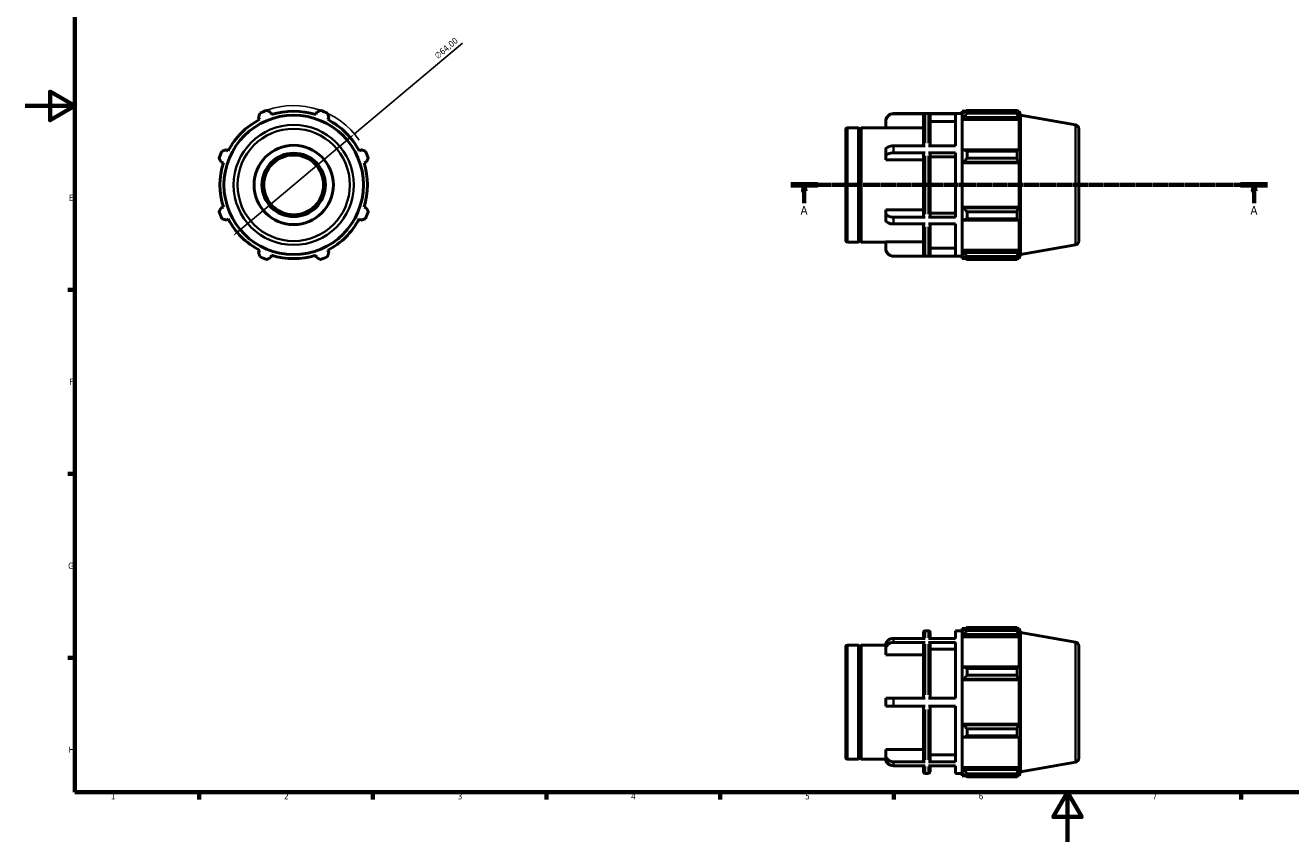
# Model space of a CAD drawing. Header units: millimetres. Extents: x 0 to 931, y 0 to 632.
# Tile 1 of 4: x 0 to 511, y 0 to 330. Entities that reach past the tile are written whole.
import ezdxf

# ---------------------------------------------------------------- set-up
doc = ezdxf.new("R2010")
doc.units = ezdxf.units.MM
doc.linetypes.add('CHAIN', pattern=[0.7087, 0.4724, -0.0591, 0.1181, -0.0591])
for name, color, linetype, lineweight in [('Border (ISO)', 7, 'Continuous', 70), ('Dimension (ISO)', 7, 'Continuous', 25), ('Section Line (ISO)', 7, 'CHAIN', 70), ('Visible (ISO)', 7, 'Continuous', 50), ('Visible Narrow (ISO)', 7, 'Continuous', 35)]:
    doc.layers.add(name, color=color, linetype=linetype, lineweight=lineweight)
doc.styles.add('Label Text (ISO)', font='tahoma.ttf')
doc.styles.add('Note Text (ISO)', font='tahoma.ttf')
doc.dimstyles.new('Default (ISO)', dxfattribs={"dimtxt": 2.5, "dimasz": 2.5, "dimexe": 3.175, "dimexo": 0, "dimgap": 0.762, "dimtad": 1, "dimrnd": 1e-08, "dimzin": 0, "dimtxsty": 'Note Text (ISO)', "dimcen": 0.09, "dimdle": 10, "dimclrd": 256, "dimclre": 256, "dimclrt": 232, "dimazin": 0, "dimtfac": 1.40208, "dimtmove": 0, "dimatfit": 3, "dimfxl": 1, "dimtolj": 1, "dimtzin": 0, "dimlwd": -1, "dimlwe": -1, "dimarcsym": 0})

# ---------------------------------------------------------------- blocks, each defined once
blk = doc.blocks.new('Borders Default Border')
at = {"layer": 'Border (ISO)'}
for p, q in [((20, 222.75), (17.1, 222.75)), ((20, 148.5), (17.1, 148.5)), ((20, 74.25), (17.1, 74.25)), ((70.08, 20), (70.08, 17.1)), ((140.17, 20), (140.17, 17.1)), ((210.25, 20), (210.25, 17.1)), ((280.33, 20), (280.33, 17.1)), ((350.42, 20), (350.42, 17.1)), ((490.58, 20), (490.58, 17.1))]:
    blk.add_line(p, q, dxfattribs=at)
at = {"layer": 'Border (ISO)', "flags": 128}
for points in [[(20, 20), (20, 574), (821, 574), (821, 20), (20, 20)], [(0, 297), (20, 297), (10, 302.77), (10, 291.23), (20, 297)], [(420.5, 0), (420.5, 20), (414.73, 10), (426.27, 10), (420.5, 20)]]:
    blk.add_lwpolyline(points, dxfattribs=at)
at = {"layer": 'Border (ISO)', "color": 232, "true_color": 0xca0064, "char_height": 2.5, "attachment_point": 7, "style": 'Note Text (ISO)'}
for s, insert in [('E', (17.64, 258.63)), ('F', (17.7, 184.38)), ('G', (17.31, 110.08)), ('H', (17.44, 35.88)), ('2', (104.37, 17.1)), ('1', (34.48, 17.1)), ('3', (174.43, 17.05)), ('4', (244.42, 17.1)), ('5', (314.64, 17.05)), ('6', (384.66, 17.05)), ('7', (454.77, 17.1))]:
    blk.add_mtext(s, dxfattribs=dict(at, insert=insert))
blk = doc.blocks.new('2dTransSection0')
at = {"layer": 'Section Line (ISO)', "linetype": 'CHAIN'}
blk.add_line((308.83, 265.11), (501.23, 265.11), dxfattribs=at)
at = {"layer": 'Section Line (ISO)', "linetype": 'Continuous', "lineweight": 140}
for p, q in [((308.83, 265.11), (319.73, 265.11)), ((490.33, 265.11), (501.23, 265.11))]:
    blk.add_line(p, q, dxfattribs=at)
at = {"layer": 'Section Line (ISO)', "linetype": 'Continuous'}
for p, q in [((314.28, 265.11), (313.78, 262.61)), ((313.78, 262.61), (314.78, 262.61)), ((314.28, 262.61), (314.28, 265.11)), ((314.78, 262.61), (314.28, 265.11)), ((314.28, 257.71), (314.28, 262.61)), ((495.78, 265.11), (495.28, 262.61)), ((495.28, 262.61), (496.28, 262.61)), ((495.78, 262.61), (495.78, 265.11)), ((496.28, 262.61), (495.78, 265.11)), ((495.78, 257.71), (495.78, 262.61))]:
    blk.add_line(p, q, dxfattribs=at)
at = {"layer": 'Section Line (ISO)', "linetype": 'Continuous', "flags": 128}
for points in [[(314.78, 262.61), (314.28, 265.11), (313.78, 262.61), (314.78, 262.61)], [(496.28, 262.61), (495.78, 265.11), (495.28, 262.61), (496.28, 262.61)]]:
    blk.add_lwpolyline(points, dxfattribs=at)
at = {"layer": 'Section Line (ISO)'}
for points in [[(314.78, 262.61), (314.28, 265.11), (313.78, 262.61), (314.78, 262.61)], [(496.28, 262.61), (495.78, 265.11), (495.28, 262.61), (496.28, 262.61)]]:
    blk.add_solid(points, dxfattribs=at)
at = {"layer": 'Section Line (ISO)', "char_height": 3.5, "attachment_point": 7, "style": 'Label Text (ISO)'}
for insert in [(312.79, 253.11), (494.29, 253.11)]:
    blk.add_mtext('A', dxfattribs=dict(at, insert=insert))
blk = doc.blocks.new('*D7')
at = {"layer": 'Defpoints', "color": 0, "transparency": 16777216}
for p in [(132.79, 285.68), (83.78, 244.53)]:
    blk.add_point(p, dxfattribs=at)
at = {"layer": 'Dimension (ISO)', "transparency": 16777216}
for p, q in [((132.79, 285.68), (176.35, 322.27)), ((85.69, 246.14), (130.87, 284.08))]:
    blk.add_line(p, q, dxfattribs=at)
blk.add_arc((108.28, 265.11), 32, 34.3354, 109.792, dxfattribs=at)
for points in [[(130.6, 284.4), (131.14, 283.76), (132.79, 285.68)], [(85.42, 246.46), (85.96, 245.82), (83.78, 244.53)]]:
    blk.add_solid(points, dxfattribs=at)
at = {"layer": 'Dimension (ISO)', "color": 232, "true_color": 0xca0064, "transparency": 16777216, "insert": (164.8, 317.76), "char_height": 2.5, "attachment_point": 1, "rotation": 40.0203, "style": 'Note Text (ISO)'}
blk.add_mtext('\\A1;∅64,00', dxfattribs=at)

msp = doc.modelspace()

# ---------------------------------------------------------------- linework, layer by layer
at = {"layer": 'Visible (ISO)'}
for p, q in [((94.096, 292.355), (94.54, 291.504)), ((99.332, 293.489), (99.044, 294.405)), ((117.519, 294.405), (117.23, 293.489)), ((122.023, 291.504), (122.466, 292.355)), ((350.346, 293.907), (378.031, 293.907)), ((363.005, 293.862), (350.346, 293.862)), ((362.365, 280.87), (362.365, 293.221)), ((375.346, 293.862), (364.41, 293.862)), ((365.05, 293.221), (365.05, 280.87)), ((375.346, 280.87), (375.346, 293.862)), ((378.031, 294.867), (378.031, 293.794)), ((378.031, 294.867), (379.394, 294.867)), ((378.671, 294.405), (378.031, 293.794)), ((378.031, 291.788), (378.031, 293.794)), ((378.031, 291.788), (378.671, 292.355)), ((378.031, 291.504), (378.031, 291.788)), ((378.031, 291.504), (378.031, 278.996)), ((378.031, 291.504), (400.943, 291.504)), ((378.671, 292.355), (400.594, 292.355)), ((379.951, 295.216), (379.951, 294.059)), ((379.951, 295.216), (400.128, 295.216)), ((400.128, 294.059), (379.951, 294.059)), ((400.128, 294.059), (400.128, 295.216)), ((400.331, 294.867), (400.943, 294.867)), ((400.943, 293.489), (400.594, 294.405)), ((400.594, 292.355), (400.943, 291.504)), ((401.531, 293.25), (400.943, 294.867)), ((400.943, 293.489), (400.943, 294.867)), ((400.943, 278.848), (400.943, 291.504)), ((401.531, 236.963), (401.531, 293.25)), ((423.709, 289.34), (401.531, 293.25)), ((331.031, 242.707), (331.031, 287.507)), ((331.671, 288.147), (336.231, 288.147)), ((336.231, 242.067), (336.231, 288.147)), ((336.731, 287.647), (336.231, 288.147)), ((336.731, 287.647), (337.231, 288.147)), ((336.731, 242.567), (336.731, 287.647)), ((337.231, 242.067), (337.231, 288.147)), ((337.231, 288.147), (347.146, 288.147)), ((347.146, 290.656), (347.146, 290.707)), ((347.146, 288.091), (347.146, 290.656)), ((362.365, 288.091), (347.146, 288.091)), ((375.346, 290.656), (365.05, 290.656)), ((425.031, 287.764), (425.031, 242.449)), ((363.005, 280.87), (350.346, 280.87)), ((375.346, 280.87), (364.41, 280.87)), ((81.884, 278.848), (81.032, 279.291)), ((135.53, 279.291), (134.679, 278.848)), ((347.146, 276.496), (347.146, 279.267)), ((347.146, 275.213), (347.146, 276.496)), ((363.005, 278.099), (350.346, 278.099)), ((362.365, 252.435), (362.365, 277.778)), ((375.346, 278.099), (364.41, 278.099)), ((365.05, 277.778), (365.05, 252.435)), ((375.346, 276.496), (365.05, 276.496)), ((375.346, 252.114), (375.346, 278.099)), ((378.671, 279.291), (378.031, 278.996)), ((378.031, 274.152), (378.031, 278.996)), ((400.594, 279.291), (378.671, 279.291)), ((379.951, 278.736), (379.951, 275.942)), ((379.951, 278.736), (400.128, 278.736)), ((400.128, 275.942), (379.951, 275.942)), ((400.128, 275.942), (400.128, 278.736)), ((400.943, 278.848), (400.594, 279.291)), ((78.983, 274.344), (79.899, 274.056)), ((136.664, 274.056), (137.58, 274.344)), ((362.365, 275.213), (347.146, 275.213)), ((378.031, 274.152), (378.671, 274.344)), ((378.031, 274.056), (378.031, 274.152)), ((378.031, 274.056), (378.031, 256.158)), ((378.031, 274.056), (400.943, 274.056)), ((378.671, 274.344), (400.594, 274.344)), ((400.594, 274.344), (400.943, 274.056)), ((400.943, 256.158), (400.943, 274.056)), ((79.899, 256.158), (78.983, 255.869)), ((137.58, 255.869), (136.664, 256.158)), ((378.031, 256.061), (378.031, 256.158)), ((378.031, 256.158), (400.943, 256.158)), ((378.671, 255.869), (378.031, 256.061)), ((378.031, 251.217), (378.031, 256.061)), ((400.594, 255.869), (378.671, 255.869)), ((400.943, 256.158), (400.594, 255.869)), ((81.032, 250.922), (81.884, 251.365)), ((134.679, 251.365), (135.53, 250.922)), ((347.146, 253.717), (347.146, 255)), ((347.146, 255), (362.365, 255)), ((347.146, 250.946), (347.146, 253.717)), ((363.005, 252.114), (350.346, 252.114)), ((375.346, 252.114), (364.41, 252.114)), ((365.05, 253.717), (375.346, 253.717)), ((378.031, 251.217), (378.671, 250.922)), ((378.031, 251.217), (378.031, 238.709)), ((378.671, 250.922), (400.594, 250.922)), ((379.951, 254.271), (379.951, 251.478)), ((379.951, 254.271), (400.128, 254.271)), ((400.128, 251.478), (379.951, 251.478)), ((400.128, 251.478), (400.128, 254.271)), ((400.594, 250.922), (400.943, 251.365)), ((400.943, 238.709), (400.943, 251.365)), ((363.005, 249.343), (350.346, 249.343)), ((362.365, 236.992), (362.365, 249.343)), ((375.346, 249.343), (364.41, 249.343)), ((365.05, 249.343), (365.05, 236.992)), ((375.346, 236.351), (375.346, 249.343)), ((331.671, 242.067), (336.231, 242.067)), ((336.731, 242.567), (336.231, 242.067)), ((336.731, 242.567), (337.231, 242.067)), ((337.231, 242.067), (347.146, 242.067)), ((347.146, 239.557), (347.146, 242.122)), ((347.146, 242.122), (362.365, 242.122)), ((423.709, 240.873), (401.531, 236.963)), ((94.54, 238.709), (94.096, 237.858)), ((99.044, 235.808), (99.332, 236.724)), ((117.23, 236.724), (117.519, 235.808)), ((122.466, 237.858), (122.023, 238.709)), ((347.146, 239.507), (347.146, 239.557)), ((363.005, 236.351), (350.346, 236.351)), ((350.346, 236.307), (378.031, 236.307)), ((375.346, 236.351), (364.41, 236.351)), ((365.05, 239.557), (375.346, 239.557)), ((378.031, 238.425), (378.031, 238.709)), ((378.031, 238.709), (400.943, 238.709)), ((378.031, 236.419), (378.031, 238.425)), ((378.671, 237.858), (378.031, 238.425)), ((378.031, 236.419), (378.671, 235.808)), ((378.031, 236.419), (378.031, 235.347)), ((378.031, 235.347), (379.394, 235.347)), ((400.594, 237.858), (378.671, 237.858)), ((379.951, 236.154), (379.951, 234.997)), ((379.951, 236.154), (400.128, 236.154)), ((400.128, 234.997), (379.951, 234.997)), ((400.128, 234.997), (400.128, 236.154)), ((400.331, 235.347), (400.943, 235.347)), ((400.943, 238.709), (400.594, 237.858)), ((400.594, 235.808), (400.943, 236.724)), ((401.531, 236.963), (400.943, 235.347)), ((400.943, 235.347), (400.943, 236.724)), ((363.005, 82.053), (350.346, 82.053)), ((362.365, 82.053), (362.365, 84.51)), ((363.005, 85.15), (364.41, 85.15)), ((375.346, 82.053), (364.41, 82.053)), ((365.05, 84.51), (365.05, 82.053)), ((375.346, 82.053), (375.346, 85.15)), ((375.346, 85.15), (378.031, 85.15)), ((378.031, 86.11), (378.031, 85.037)), ((378.031, 86.11), (379.394, 86.11)), ((378.671, 85.648), (378.031, 85.037)), ((378.031, 83.031), (378.031, 85.037)), ((378.031, 83.031), (378.671, 83.599)), ((378.031, 82.747), (378.031, 83.031)), ((378.031, 82.747), (378.031, 70.239)), ((378.031, 82.747), (400.943, 82.747)), ((378.671, 83.599), (400.594, 83.599)), ((379.951, 86.459), (379.951, 85.302)), ((379.951, 86.459), (400.128, 86.459)), ((400.128, 85.302), (379.951, 85.302)), ((400.128, 85.302), (400.128, 86.459)), ((400.331, 86.11), (400.943, 86.11)), ((400.943, 84.732), (400.594, 85.648)), ((400.594, 83.599), (400.943, 82.747)), ((401.531, 84.493), (400.943, 86.11)), ((400.943, 84.732), (400.943, 86.11)), ((400.943, 70.091), (400.943, 82.747)), ((401.531, 28.206), (401.531, 84.493)), ((423.709, 80.583), (401.531, 84.493)), ((331.031, 33.95), (331.031, 78.75)), ((331.671, 79.39), (336.231, 79.39)), ((336.231, 33.31), (336.231, 79.39)), ((336.731, 78.89), (336.231, 79.39)), ((336.731, 78.89), (337.231, 79.39)), ((336.731, 33.81), (336.731, 78.89)), ((337.231, 33.31), (337.231, 79.39)), ((337.231, 79.39), (347.148, 79.39)), ((347.146, 77.677), (347.146, 79.277)), ((347.146, 75.455), (347.146, 77.677)), ((363.005, 80.453), (350.346, 80.453)), ((362.365, 57.95), (362.365, 79.898)), ((375.346, 80.453), (364.41, 80.453)), ((365.05, 79.898), (365.05, 57.95)), ((375.346, 77.677), (365.05, 77.677)), ((375.346, 57.95), (375.346, 80.453)), ((425.031, 79.007), (425.031, 33.692)), ((362.365, 75.455), (347.146, 75.455)), ((378.671, 70.535), (378.031, 70.239)), ((378.031, 65.395), (378.031, 70.239)), ((400.594, 70.535), (378.671, 70.535)), ((379.951, 69.979), (379.951, 67.185)), ((379.951, 69.979), (400.128, 69.979)), ((400.128, 67.185), (379.951, 67.185)), ((400.128, 67.185), (400.128, 69.979)), ((400.943, 70.091), (400.594, 70.535)), ((378.031, 65.395), (378.671, 65.587)), ((378.031, 65.299), (378.031, 65.395)), ((378.031, 65.299), (378.031, 47.401)), ((378.031, 65.299), (400.943, 65.299)), ((378.671, 65.587), (400.594, 65.587)), ((400.594, 65.587), (400.943, 65.299)), ((400.943, 47.401), (400.943, 65.299)), ((347.146, 54.75), (347.146, 57.95)), ((363.005, 57.95), (350.346, 57.95)), ((364.41, 57.95), (375.346, 57.95)), ((363.005, 54.75), (350.346, 54.75)), ((362.365, 32.802), (362.365, 54.75)), ((375.346, 54.75), (364.41, 54.75)), ((365.05, 54.75), (365.05, 32.802)), ((375.346, 32.247), (375.346, 54.75)), ((378.031, 47.304), (378.031, 47.401)), ((378.031, 47.401), (400.943, 47.401)), ((378.031, 42.46), (378.031, 47.304)), ((378.671, 47.112), (378.031, 47.304)), ((400.594, 47.112), (378.671, 47.112)), ((400.943, 47.401), (400.594, 47.112)), ((378.031, 42.46), (378.031, 29.952)), ((378.031, 42.46), (378.671, 42.165)), ((378.671, 42.165), (400.594, 42.165)), ((379.951, 45.514), (379.951, 42.721)), ((379.951, 45.514), (400.128, 45.514)), ((400.128, 42.721), (379.951, 42.721)), ((400.128, 42.721), (400.128, 45.514)), ((400.594, 42.165), (400.943, 42.608)), ((400.943, 29.952), (400.943, 42.608)), ((347.146, 35.023), (347.146, 37.245)), ((347.146, 37.245), (362.365, 37.245)), ((331.671, 33.31), (336.231, 33.31)), ((336.731, 33.81), (336.231, 33.31)), ((336.731, 33.81), (337.231, 33.31)), ((337.231, 33.31), (347.148, 33.31)), ((347.146, 33.423), (347.146, 35.023)), ((363.005, 32.247), (350.346, 32.247)), ((363.005, 30.647), (350.346, 30.647)), ((362.365, 28.19), (362.365, 30.647)), ((375.346, 32.247), (364.41, 32.247)), ((375.346, 30.647), (364.41, 30.647)), ((365.05, 35.023), (375.346, 35.023)), ((365.05, 30.647), (365.05, 28.19)), ((375.346, 27.55), (375.346, 30.647)), ((423.709, 32.117), (401.531, 28.206)), ((363.005, 27.55), (364.41, 27.55)), ((375.346, 27.55), (378.031, 27.55)), ((378.031, 29.668), (378.031, 29.952)), ((378.031, 29.952), (400.943, 29.952)), ((378.031, 27.662), (378.031, 29.668)), ((378.671, 29.101), (378.031, 29.668)), ((378.031, 27.662), (378.031, 26.59)), ((378.031, 27.662), (378.671, 27.051)), ((378.031, 26.59), (379.394, 26.59)), ((400.594, 29.101), (378.671, 29.101)), ((379.951, 27.397), (379.951, 26.24)), ((379.951, 27.397), (400.128, 27.397)), ((400.128, 26.24), (379.951, 26.24)), ((400.128, 26.24), (400.128, 27.397)), ((400.331, 26.59), (400.943, 26.59)), ((400.943, 29.952), (400.594, 29.101)), ((400.594, 27.051), (400.943, 27.967)), ((401.531, 28.206), (400.943, 26.59)), ((400.943, 26.59), (400.943, 27.967))]:
    msp.add_line(p, q, dxfattribs=at)
for radius in [28.144, 16, 12.8, 12.059]:
    msp.add_circle((108.281, 265.107), radius, dxfattribs=at)
for centre, radius, start, end in [((108.281, 265.107), 29.76, 117.5, 152.5), ((108.281, 265.107), 32, 109.79198, 115.20802), ((108.281, 265.107), 29.76, 72.5, 107.5), ((108.281, 265.107), 32, 64.79198, 70.20802), ((108.281, 265.107), 29.76, 27.5, 62.5), ((350.346, 290.707), 3.2, 90, 180), ((331.671, 287.507), 0.64, 90, 180), ((423.431, 287.764), 1.6, 0, 80), ((108.281, 265.107), 32, 154.79198, 160.20802), ((108.281, 265.107), 32, 19.79198, 25.20802), ((108.281, 265.107), 29.76, 162.5, 197.5), ((108.281, 265.107), 29.76, 342.5, 17.5), ((108.281, 265.107), 32, 199.79198, 205.20802), ((108.281, 265.107), 29.76, 207.5, 242.5), ((108.281, 265.107), 29.76, 297.5, 332.5), ((108.281, 265.107), 32, 334.79198, 340.20802), ((331.671, 242.707), 0.64, 180, 270), ((423.431, 242.449), 1.6, 280, 0), ((108.281, 265.107), 32, 244.79198, 250.20802), ((108.281, 265.107), 29.76, 252.5, 287.5), ((108.281, 265.107), 32, 289.79198, 295.20802), ((350.346, 239.507), 3.2, 180, 270), ((363.005, 84.51), 0.64, 90, 180), ((364.41, 84.51), 0.64, 0, 90), ((331.671, 78.75), 0.64, 90, 180), ((423.431, 79.007), 1.6, 0, 80), ((331.671, 33.95), 0.64, 180, 270), ((423.431, 33.692), 1.6, 280, 0), ((363.005, 28.19), 0.64, 180, 270), ((364.41, 28.19), 0.64, 270, 0)]:
    msp.add_arc(centre, radius, start, end, dxfattribs=at)
for points, weights in [([(94.096, 292.355), (94.369, 293.19), (94.652, 294.059)], [1.00188521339, 1.00135096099, 1]), ([(97.446, 295.216), (98.261, 294.802), (99.044, 294.405)], [1, 1.00135096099, 1.00188521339]), ([(117.519, 294.405), (118.302, 294.802), (119.117, 295.216)], [1.00188521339, 1.00135096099, 1]), ([(121.91, 294.059), (122.194, 293.19), (122.466, 292.355)], [1, 1.00135096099, 1.00188521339]), ([(379.951, 295.216), (379.286, 294.802), (378.671, 294.405)], [1.01306600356, 1.00940983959, 1.00494583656]), ([(378.671, 292.355), (379.286, 293.19), (379.951, 294.059)], [1.00494583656, 1.00940983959, 1.01306600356]), ([(400.128, 295.216), (400.37, 294.802), (400.594, 294.405)], [1, 1.00135096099, 1.00188521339]), ([(400.594, 292.355), (400.37, 293.19), (400.128, 294.059)], [1.00188521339, 1.00135096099, 1]), ([(78.983, 274.344), (78.586, 275.127), (78.172, 275.942)], [1.00188521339, 1.00135096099, 1]), ([(79.329, 278.736), (80.198, 279.019), (81.032, 279.291)], [1, 1.00135096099, 1.00188521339]), ([(135.53, 279.291), (136.365, 279.019), (137.234, 278.736)], [1.00188521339, 1.00135096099, 1]), ([(138.391, 275.942), (137.977, 275.127), (137.58, 274.344)], [1, 1.00135096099, 1.00188521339]), ([(379.951, 278.736), (379.286, 279.019), (378.671, 279.291)], [1.01306600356, 1.00940983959, 1.00494583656]), ([(378.671, 274.344), (379.286, 275.127), (379.951, 275.942)], [1.00494583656, 1.00940983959, 1.01306600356]), ([(400.128, 278.736), (400.37, 279.019), (400.594, 279.291)], [1, 1.00135096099, 1.00188521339]), ([(400.594, 274.344), (400.37, 275.127), (400.128, 275.942)], [1.00188521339, 1.00135096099, 1]), ([(78.172, 254.271), (78.586, 255.086), (78.983, 255.869)], [1, 1.00135096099, 1.00188521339]), ([(137.58, 255.869), (137.977, 255.086), (138.391, 254.271)], [1.00188521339, 1.00135096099, 1]), ([(379.951, 254.271), (379.286, 255.086), (378.671, 255.869)], [1.01306600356, 1.00940983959, 1.00494583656]), ([(400.128, 254.271), (400.37, 255.086), (400.594, 255.869)], [1, 1.00135096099, 1.00188521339]), ([(81.032, 250.922), (80.198, 251.194), (79.329, 251.478)], [1.00188521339, 1.00135096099, 1]), ([(137.234, 251.478), (136.365, 251.194), (135.53, 250.922)], [1, 1.00135096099, 1.00188521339]), ([(378.671, 250.922), (379.286, 251.194), (379.951, 251.478)], [1.00494583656, 1.00940983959, 1.01306600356]), ([(400.594, 250.922), (400.37, 251.194), (400.128, 251.478)], [1.00188521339, 1.00135096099, 1]), ([(94.652, 236.154), (94.369, 237.023), (94.096, 237.858)], [1, 1.00135096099, 1.00188521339]), ([(99.044, 235.808), (98.261, 235.411), (97.446, 234.997)], [1.00188521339, 1.00135096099, 1]), ([(119.117, 234.997), (118.302, 235.411), (117.519, 235.808)], [1, 1.00135096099, 1.00188521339]), ([(122.466, 237.858), (122.194, 237.023), (121.91, 236.154)], [1.00188521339, 1.00135096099, 1]), ([(379.951, 236.154), (379.286, 237.023), (378.671, 237.858)], [1.01306600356, 1.00940983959, 1.00494583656]), ([(378.671, 235.808), (379.286, 235.411), (379.951, 234.997)], [1.00494583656, 1.00940983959, 1.01306600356]), ([(400.128, 236.154), (400.37, 237.023), (400.594, 237.858)], [1, 1.00135096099, 1.00188521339]), ([(400.594, 235.808), (400.37, 235.411), (400.128, 234.997)], [1.00188521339, 1.00135096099, 1]), ([(379.951, 86.459), (379.286, 86.045), (378.671, 85.648)], [1.01306600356, 1.00940983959, 1.00494583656]), ([(378.671, 83.599), (379.286, 84.433), (379.951, 85.302)], [1.00494583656, 1.00940983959, 1.01306600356]), ([(400.128, 86.459), (400.37, 86.045), (400.594, 85.648)], [1, 1.00135096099, 1.00188521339]), ([(400.594, 83.599), (400.37, 84.433), (400.128, 85.302)], [1.00188521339, 1.00135096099, 1]), ([(379.951, 69.979), (379.286, 70.262), (378.671, 70.535)], [1.01306600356, 1.00940983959, 1.00494583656]), ([(378.671, 65.587), (379.286, 66.37), (379.951, 67.185)], [1.00494583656, 1.00940983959, 1.01306600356]), ([(400.128, 69.979), (400.37, 70.262), (400.594, 70.535)], [1, 1.00135096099, 1.00188521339]), ([(400.594, 65.587), (400.37, 66.37), (400.128, 67.185)], [1.00188521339, 1.00135096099, 1]), ([(379.951, 45.514), (379.286, 46.329), (378.671, 47.112)], [1.01306600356, 1.00940983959, 1.00494583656]), ([(400.128, 45.514), (400.37, 46.329), (400.594, 47.112)], [1, 1.00135096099, 1.00188521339]), ([(378.671, 42.165), (379.286, 42.437), (379.951, 42.721)], [1.00494583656, 1.00940983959, 1.01306600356]), ([(400.594, 42.165), (400.37, 42.437), (400.128, 42.721)], [1.00188521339, 1.00135096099, 1]), ([(379.951, 27.397), (379.286, 28.266), (378.671, 29.101)], [1.01306600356, 1.00940983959, 1.00494583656]), ([(378.671, 27.051), (379.286, 26.654), (379.951, 26.24)], [1.00494583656, 1.00940983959, 1.01306600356]), ([(400.128, 27.397), (400.37, 28.266), (400.594, 29.101)], [1, 1.00135096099, 1.00188521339]), ([(400.594, 27.051), (400.37, 26.654), (400.128, 26.24)], [1.00188521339, 1.00135096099, 1])]:
    msp.add_rational_spline(points, weights, degree=2, dxfattribs=at)
for points, knots in [([(347.146, 290.656), (347.146, 291.052), (347.238, 291.518), (347.541, 292.25), (347.804, 292.644), (348.363, 293.204), (348.757, 293.467), (349.486, 293.77), (349.951, 293.862), (350.346, 293.862)], [-0.47432778, -0.47432778, -0.47432778, -0.47432778, -0.3555579, -0.3555579, -0.23692182, -0.23692182, -0.11841402, -0.11841402, 0, 0, 0, 0]), ([(362.365, 293.221), (362.365, 293.3), (362.383, 293.393), (362.444, 293.54), (362.496, 293.618), (362.608, 293.73), (362.687, 293.783), (362.833, 293.844), (362.926, 293.862), (363.005, 293.862)], [0.284576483, 0.284576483, 0.284576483, 0.284576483, 0.308322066, 0.308322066, 0.332047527, 0.332047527, 0.355749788, 0.355749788, 0.379433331, 0.379433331, 0.379433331, 0.379433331]), ([(364.41, 293.862), (364.489, 293.862), (364.582, 293.844), (364.728, 293.783), (364.807, 293.73), (364.919, 293.618), (364.971, 293.54), (365.032, 293.393), (365.05, 293.3), (365.05, 293.221)], [0, 0, 0, 0, 0.023683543, 0.023683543, 0.047385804, 0.047385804, 0.071111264, 0.071111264, 0.094856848, 0.094856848, 0.094856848, 0.094856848]), ([(350.346, 280.87), (349.951, 280.87), (349.486, 280.824), (348.757, 280.672), (348.363, 280.541), (347.804, 280.261), (347.541, 280.064), (347.238, 279.698), (347.146, 279.465), (347.146, 279.267)], [0, 0, 0, 0, 0.11841402, 0.11841402, 0.23692182, 0.23692182, 0.3555579, 0.3555579, 0.47432778, 0.47432778, 0.47432778, 0.47432778]), ([(347.146, 276.496), (347.146, 276.694), (347.238, 276.927), (347.541, 277.292), (347.804, 277.49), (348.363, 277.769), (348.757, 277.901), (349.486, 278.052), (349.951, 278.099), (350.346, 278.099)], [-0.47432778, -0.47432778, -0.47432778, -0.47432778, -0.3555579, -0.3555579, -0.23692182, -0.23692182, -0.11841402, -0.11841402, 0, 0, 0, 0]), ([(363.005, 278.099), (362.926, 278.099), (362.833, 278.089), (362.687, 278.059), (362.608, 278.033), (362.496, 277.977), (362.444, 277.937), (362.383, 277.864), (362.365, 277.818), (362.365, 277.778)], [0, 0, 0, 0, 0.023683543, 0.023683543, 0.047385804, 0.047385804, 0.071111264, 0.071111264, 0.094856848, 0.094856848, 0.094856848, 0.094856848]), ([(365.05, 277.778), (365.05, 277.818), (365.032, 277.864), (364.971, 277.937), (364.919, 277.977), (364.807, 278.033), (364.728, 278.059), (364.582, 278.089), (364.489, 278.099), (364.41, 278.099)], [-0.094856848, -0.094856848, -0.094856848, -0.094856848, -0.071111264, -0.071111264, -0.047385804, -0.047385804, -0.023683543, -0.023683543, 0, 0, 0, 0]), ([(350.346, 252.114), (349.951, 252.114), (349.486, 252.161), (348.757, 252.312), (348.363, 252.444), (347.804, 252.723), (347.541, 252.921), (347.238, 253.286), (347.146, 253.519), (347.146, 253.717)], [0, 0, 0, 0, 0.11841402, 0.11841402, 0.23692182, 0.23692182, 0.3555579, 0.3555579, 0.47432778, 0.47432778, 0.47432778, 0.47432778]), ([(347.146, 250.946), (347.146, 250.748), (347.238, 250.515), (347.541, 250.149), (347.804, 249.952), (348.363, 249.672), (348.757, 249.541), (349.486, 249.389), (349.951, 249.343), (350.346, 249.343)], [-0.47432778, -0.47432778, -0.47432778, -0.47432778, -0.3555579, -0.3555579, -0.23692182, -0.23692182, -0.11841402, -0.11841402, 0, 0, 0, 0]), ([(362.365, 252.435), (362.365, 252.395), (362.383, 252.349), (362.444, 252.276), (362.496, 252.236), (362.608, 252.18), (362.687, 252.154), (362.833, 252.124), (362.926, 252.114), (363.005, 252.114)], [-0.094856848, -0.094856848, -0.094856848, -0.094856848, -0.071111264, -0.071111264, -0.047385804, -0.047385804, -0.023683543, -0.023683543, 0, 0, 0, 0]), ([(364.41, 252.114), (364.489, 252.114), (364.582, 252.124), (364.728, 252.154), (364.807, 252.18), (364.919, 252.236), (364.971, 252.276), (365.032, 252.349), (365.05, 252.395), (365.05, 252.435)], [0, 0, 0, 0, 0.023683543, 0.023683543, 0.047385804, 0.047385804, 0.071111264, 0.071111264, 0.094856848, 0.094856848, 0.094856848, 0.094856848]), ([(350.346, 236.351), (349.951, 236.351), (349.486, 236.444), (348.757, 236.746), (348.363, 237.01), (347.804, 237.569), (347.541, 237.963), (347.238, 238.695), (347.146, 239.161), (347.146, 239.557)], [0, 0, 0, 0, 0.11841402, 0.11841402, 0.23692182, 0.23692182, 0.3555579, 0.3555579, 0.47432778, 0.47432778, 0.47432778, 0.47432778]), ([(362.365, 236.992), (362.365, 236.913), (362.383, 236.82), (362.444, 236.673), (362.496, 236.595), (362.608, 236.483), (362.687, 236.43), (362.833, 236.37), (362.926, 236.351), (363.005, 236.351)], [-0.094856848, -0.094856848, -0.094856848, -0.094856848, -0.071111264, -0.071111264, -0.047385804, -0.047385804, -0.023683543, -0.023683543, 0, 0, 0, 0]), ([(364.41, 236.351), (364.489, 236.351), (364.582, 236.37), (364.728, 236.43), (364.807, 236.483), (364.919, 236.595), (364.971, 236.673), (365.032, 236.82), (365.05, 236.913), (365.05, 236.992)], [0, 0, 0, 0, 0.023683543, 0.023683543, 0.047385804, 0.047385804, 0.071111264, 0.071111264, 0.094856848, 0.094856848, 0.094856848, 0.094856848]), ([(350.346, 82.053), (349.951, 82.053), (349.486, 81.973), (348.757, 81.711), (348.363, 81.482), (347.804, 80.998), (347.541, 80.656), (347.238, 80.023), (347.146, 79.619), (347.146, 79.277)], [0, 0, 0, 0, 0.11841402, 0.11841402, 0.23692182, 0.23692182, 0.3555579, 0.3555579, 0.47432778, 0.47432778, 0.47432778, 0.47432778]), ([(347.146, 77.677), (347.146, 78.019), (347.238, 78.423), (347.541, 79.056), (347.804, 79.398), (348.363, 79.882), (348.757, 80.111), (349.486, 80.373), (349.951, 80.453), (350.346, 80.453)], [-0.47432778, -0.47432778, -0.47432778, -0.47432778, -0.3555579, -0.3555579, -0.23692182, -0.23692182, -0.11841402, -0.11841402, 0, 0, 0, 0]), ([(363.005, 80.453), (362.926, 80.453), (362.833, 80.437), (362.687, 80.384), (362.608, 80.339), (362.496, 80.242), (362.444, 80.173), (362.383, 80.047), (362.365, 79.966), (362.365, 79.898)], [0, 0, 0, 0, 0.023683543, 0.023683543, 0.047385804, 0.047385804, 0.071111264, 0.071111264, 0.094856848, 0.094856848, 0.094856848, 0.094856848]), ([(365.05, 79.898), (365.05, 79.966), (365.032, 80.047), (364.971, 80.173), (364.919, 80.242), (364.807, 80.339), (364.728, 80.384), (364.582, 80.437), (364.489, 80.453), (364.41, 80.453)], [-0.094856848, -0.094856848, -0.094856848, -0.094856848, -0.071111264, -0.071111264, -0.047385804, -0.047385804, -0.023683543, -0.023683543, 0, 0, 0, 0]), ([(350.346, 57.95), (349.951, 57.95), (349.486, 57.95), (348.757, 57.95), (348.363, 57.95), (347.804, 57.95), (347.541, 57.95), (347.238, 57.95), (347.146, 57.95), (347.146, 57.95)], [0, 0, 0, 0, 0.11841402, 0.11841402, 0.23692182, 0.23692182, 0.3555579, 0.3555579, 0.47432778, 0.47432778, 0.47432778, 0.47432778]), ([(347.146, 54.75), (347.146, 54.75), (347.238, 54.75), (347.541, 54.75), (347.804, 54.75), (348.363, 54.75), (348.757, 54.75), (349.486, 54.75), (349.951, 54.75), (350.346, 54.75)], [-0.47432778, -0.47432778, -0.47432778, -0.47432778, -0.3555579, -0.3555579, -0.23692182, -0.23692182, -0.11841402, -0.11841402, 0, 0, 0, 0]), ([(350.346, 32.247), (349.951, 32.247), (349.486, 32.327), (348.757, 32.589), (348.363, 32.817), (347.804, 33.301), (347.541, 33.643), (347.238, 34.276), (347.146, 34.68), (347.146, 35.023)], [0, 0, 0, 0, 0.11841402, 0.11841402, 0.23692182, 0.23692182, 0.3555579, 0.3555579, 0.47432778, 0.47432778, 0.47432778, 0.47432778]), ([(347.146, 33.423), (347.146, 33.08), (347.238, 32.676), (347.541, 32.043), (347.804, 31.701), (348.363, 31.217), (348.757, 30.989), (349.486, 30.727), (349.951, 30.647), (350.346, 30.647)], [-0.47432778, -0.47432778, -0.47432778, -0.47432778, -0.3555579, -0.3555579, -0.23692182, -0.23692182, -0.11841402, -0.11841402, 0, 0, 0, 0]), ([(362.365, 32.802), (362.365, 32.733), (362.383, 32.653), (362.444, 32.526), (362.496, 32.458), (362.608, 32.361), (362.687, 32.315), (362.833, 32.263), (362.926, 32.247), (363.005, 32.247)], [-0.094856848, -0.094856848, -0.094856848, -0.094856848, -0.071111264, -0.071111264, -0.047385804, -0.047385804, -0.023683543, -0.023683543, 0, 0, 0, 0]), ([(364.41, 32.247), (364.489, 32.247), (364.582, 32.263), (364.728, 32.315), (364.807, 32.361), (364.919, 32.458), (364.971, 32.526), (365.032, 32.653), (365.05, 32.733), (365.05, 32.802)], [0, 0, 0, 0, 0.023683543, 0.023683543, 0.047385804, 0.047385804, 0.071111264, 0.071111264, 0.094856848, 0.094856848, 0.094856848, 0.094856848])]:
    msp.add_open_spline(points, degree=3, knots=knots, dxfattribs=at)
at = {"layer": 'Visible Narrow (ISO)'}
for p, q in [((350.346, 293.906), (350.346, 293.866)), ((363.005, 293.756), (363.005, 281.98)), ((364.41, 281.98), (364.41, 293.756)), ((331.671, 287.863), (331.671, 242.35)), ((423.709, 241.172), (423.709, 289.041)), ((350.346, 280.736), (350.346, 278.241)), ((363.005, 276.882), (363.005, 253.331)), ((364.41, 253.331), (364.41, 276.882)), ((350.346, 251.972), (350.346, 249.477)), ((363.005, 248.233), (363.005, 236.457)), ((364.41, 236.457), (364.41, 248.233)), ((350.346, 236.347), (350.346, 236.307)), ((350.346, 81.98), (350.346, 80.54)), ((363.005, 85.142), (363.005, 82.35)), ((364.41, 82.35), (364.41, 85.142)), ((331.671, 79.106), (331.671, 33.593)), ((363.005, 79.689), (363.005, 59.293)), ((364.41, 59.293), (364.41, 79.689)), ((423.709, 32.415), (423.709, 80.284)), ((350.346, 57.79), (350.346, 54.909)), ((363.005, 53.406), (363.005, 33.01)), ((364.41, 33.01), (364.41, 53.406)), ((350.346, 32.159), (350.346, 30.719)), ((363.005, 30.35), (363.005, 27.558)), ((364.41, 27.558), (364.41, 30.35))]:
    msp.add_line(p, q, dxfattribs=at)
for radius in [24.233, 22.657]:
    msp.add_circle((108.281, 265.107), radius, dxfattribs=at)

# ---------------------------------------------------------------- block references
msp.add_blockref('Borders Default Border', (0, 0))
at = {"layer": 'Section Line (ISO)'}
msp.add_blockref('2dTransSection0', (0, 0), dxfattribs=at)

# ---------------------------------------------------------------- dimensions: what is measured, and where the dimension line sits
at = {"layer": 'Dimension (ISO)'}
dim = msp.add_diameter_dim_2p(p1=(83.775, 244.529), p2=(132.787, 285.684), dimstyle='Default (ISO)', override={"dimdec": 2, "dimlfac": 1, "dimtp": 0, "dimtm": 0, "dimtdec": 2, "dimatfit": 2}, dxfattribs=at)
dim.commit()
dim.dimension.update_dxf_attribs({"geometry": '*D7', "text_midpoint": (171.563, 318.244), "dimtype": 163})

doc.saveas('drawing.dxf')
